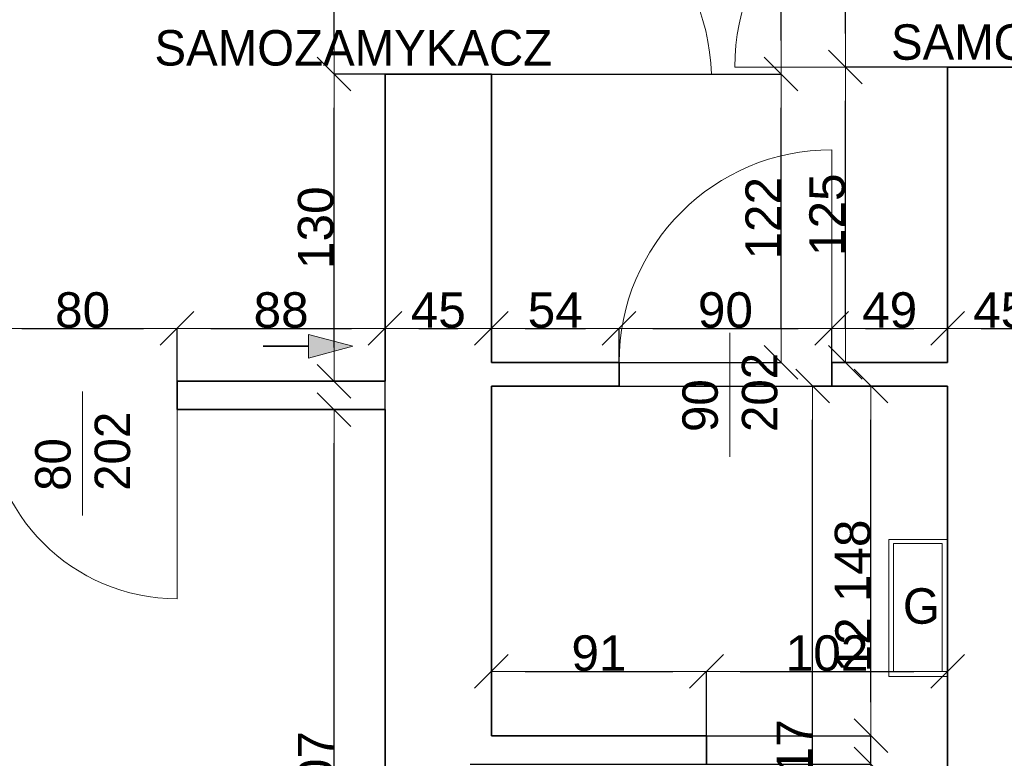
# Model space of a CAD drawing. Header units: metres. Extents: x 7506757 to 756746378, y 5735207 to 582114514.
# Tile 112 of 256: x 7686859 to 7691025, y 5822368 to 5825494. Entities that reach past the tile are written whole.
import ezdxf

# ---------------------------------------------------------------- set-up
doc = ezdxf.new("R2010")
doc.units = ezdxf.units.M
doc.header["$MEASUREMENT"] = 0
doc.header["$PDMODE"] = 2
doc.layers.get('0').update_dxf_attribs({"color": 250, "linetype": 'CONTINUOUS', "lineweight": 100, "plot": 0})
doc.layers.get('Defpoints').update_dxf_attribs({"linetype": 'CONTINUOUS'})
for name, color, linetype, lineweight in [('7 - linia widok1', 7, 'CONTINUOUS', 13), ('m_kominy1', 7, 'CONTINUOUS', 13), ('m_kominy100', 51, 'CONTINUOUS', 13), ('M_OCIANA1', 7, 'CONTINUOUS', 13), ('M_OCIANA6', 5, 'CONTINUOUS', 35), ('m_umeblowanie1', 7, 'CONTINUOUS', 13), ('opis1', 7, 'CONTINUOUS', 13), ('opis95', 2, 'CONTINUOUS', 25), ('WYMIARY', 8, 'CONTINUOUS', 13)]:
    doc.layers.add(name, color=color, linetype=linetype, lineweight=lineweight)
doc.layers.add('M_OCIANA', color=7, linetype='CONTINUOUS')
doc.layers.add('PWYMIAR', color=7, linetype='CONTINUOUS')
doc.styles.add('GENERATED_STYLE_1', font='arial.ttf')
doc.styles.add('GENERATED_STYLE_2', font='txt')
doc.dimstyles.new('GENERATED_STYLE__1', dxfattribs={"dimtxt": 150, "dimasz": 142.5, "dimexe": 0.18, "dimexo": 0, "dimgap": 0.09, "dimtad": 1, "dimdec": 0, "dimlfac": 0.1, "dimzin": 0, "dimdsep": 46, "dimtxsty": 'GENERATED_STYLE_1', "dimblk": 'ARROWHEAD_6', "dimblk1": 'ARROWHEAD_6', "dimblk2": 'ARROWHEAD_6', "dimcen": 0.09, "dimclrd": 251, "dimclre": 251, "dimclrt": 7, "dimazin": 0, "dimtfac": 1, "dimtdec": 4, "dimtmove": 0, "dimatfit": 3, "dimfxl": 0, "dimtolj": 1, "dimtzin": 0, "dimarcsym": 0})
doc.dimstyles.new('GENERATED_STYLE__2', dxfattribs={"dimtxt": 150, "dimasz": 142.5, "dimexe": 0.18, "dimexo": 0, "dimgap": 0.09, "dimtad": 1, "dimtih": 1, "dimtoh": 1, "dimdec": 0, "dimlfac": 0.1, "dimzin": 0, "dimdsep": 46, "dimtxsty": 'GENERATED_STYLE_1', "dimblk": 'ARROWHEAD_6', "dimblk1": 'ARROWHEAD_6', "dimblk2": 'ARROWHEAD_6', "dimcen": 0.09, "dimclrd": 251, "dimclre": 251, "dimclrt": 7, "dimazin": 0, "dimtfac": 1, "dimtdec": 4, "dimtmove": 0, "dimatfit": 3, "dimfxl": 0, "dimtolj": 1, "dimtzin": 0, "dimarcsym": 0})

# ---------------------------------------------------------------- blocks, each defined once
blk = doc.blocks.new('Linia_51', base_point=(590709.2, 273133.3))
at = {"layer": 'M_OCIANA1', "linetype": 'Continuous'}
blk.add_hatch(color=256, dxfattribs=at).paths.add_polyline_path([(591087.9, 273133.3), (590901.3, 273083.3), (590901.3, 273183.3)], flags=0)
for p, q in [((591087.9, 273133.3), (590901.3, 273183.3)), ((590901.3, 273083.3), (590901.3, 273183.3)), ((591087.9, 273133.3), (590901.3, 273083.3))]:
    blk.add_line(p, q, dxfattribs=at)
at = {"layer": 'M_OCIANA6', "linetype": 'Continuous'}
blk.add_line((590709.2, 273133.3), (590901.3, 273133.3), dxfattribs=at)
blk = doc.blocks.new('ARROWHEAD_6')
at = {"color": 0, "linetype": 'Continuous', "lineweight": 0}
for p, q in [((-0.5, -0.5), (0.5, 0.5)), ((0, 0), (-1, 0))]:
    blk.add_line(p, q, dxfattribs=at)
blk = doc.blocks.new('*D5787')
at = {"layer": 'Defpoints', "color": 0, "linetype": 'Continuous', "transparency": 16777216}
for p in [(7688188.5, 5825264), (7688404.6, 5825264), (7688404.6, 5823964)]:
    blk.add_point(p, dxfattribs=at)
at = {"layer": 'PWYMIAR', "color": 251, "linetype": 'Continuous', "lineweight": -2, "transparency": 16777216}
for p, q in [((7688404.6, 5825264), (7688188.3, 5825264)), ((7688188.5, 5824106.5), (7688188.5, 5825121.5)), ((7688404.6, 5823964), (7688188.3, 5823964))]:
    blk.add_line(p, q, dxfattribs=at)
at = {"layer": 'PWYMIAR', "color": 251, "linetype": 'Continuous', "lineweight": -2, "transparency": 16777216, "xscale": 142.5, "yscale": 142.5, "zscale": 142.5}
for p, rotation in [((7688188.5, 5825264), 90), ((7688188.5, 5823964), 270)]:
    blk.add_blockref('ARROWHEAD_6', p, dxfattribs=dict(at, rotation=rotation))
at = {"layer": 'PWYMIAR', "color": 7, "linetype": 'Continuous', "lineweight": 13, "transparency": 16777216, "insert": (7688111.7, 5824614), "char_height": 150, "attachment_point": 5, "rotation": 90, "style": 'GENERATED_STYLE_1'}
blk.add_mtext('\\A1;130', dxfattribs=at)
blk = doc.blocks.new('*D5788')
at = {"layer": 'Defpoints', "color": 0, "linetype": 'Continuous', "transparency": 16777216}
for p in [(7688188.5, 5826164), (7688404.6, 5826164), (7688404.6, 5825264)]:
    blk.add_point(p, dxfattribs=at)
at = {"layer": 'PWYMIAR', "color": 251, "linetype": 'Continuous', "lineweight": -2, "transparency": 16777216}
for p, q in [((7688404.6, 5826164), (7688188.3, 5826164)), ((7688188.5, 5825406.5), (7688188.5, 5826021.5)), ((7688404.6, 5825264), (7688188.3, 5825264))]:
    blk.add_line(p, q, dxfattribs=at)
at = {"layer": 'PWYMIAR', "color": 251, "linetype": 'Continuous', "lineweight": -2, "transparency": 16777216, "xscale": 142.5, "yscale": 142.5, "zscale": 142.5}
for p, rotation in [((7688188.5, 5826164), 90), ((7688188.5, 5825264), 270)]:
    blk.add_blockref('ARROWHEAD_6', p, dxfattribs=dict(at, rotation=rotation))
at = {"layer": 'PWYMIAR', "color": 7, "linetype": 'Continuous', "lineweight": 13, "transparency": 16777216, "insert": (7688111.8, 5825714), "char_height": 150, "attachment_point": 5, "rotation": 90, "style": 'GENERATED_STYLE_1'}
blk.add_mtext('\\A1;90', dxfattribs=at)
blk = doc.blocks.new('*D5790')
at = {"layer": 'Defpoints', "color": 0, "linetype": 'Continuous', "transparency": 16777216}
for p in [(7688188.5, 5823844), (7688404.6, 5823844), (7688404.6, 5820774)]:
    blk.add_point(p, dxfattribs=at)
at = {"layer": 'PWYMIAR', "color": 251, "linetype": 'Continuous', "lineweight": -2, "transparency": 16777216}
for p, q in [((7688404.6, 5823844), (7688188.3, 5823844)), ((7688188.5, 5820916.5), (7688188.5, 5823701.5)), ((7688404.6, 5820774), (7688188.3, 5820774))]:
    blk.add_line(p, q, dxfattribs=at)
at = {"layer": 'PWYMIAR', "color": 251, "linetype": 'Continuous', "lineweight": -2, "transparency": 16777216, "xscale": 142.5, "yscale": 142.5, "zscale": 142.5}
for p, rotation in [((7688188.5, 5823844), 90), ((7688188.5, 5820774), 270)]:
    blk.add_blockref('ARROWHEAD_6', p, dxfattribs=dict(at, rotation=rotation))
at = {"layer": 'PWYMIAR', "color": 7, "linetype": 'Continuous', "lineweight": 13, "transparency": 16777216, "insert": (7688111.7, 5822309), "char_height": 150, "attachment_point": 5, "rotation": 90, "style": 'GENERATED_STYLE_1'}
blk.add_mtext('\\A1;307', dxfattribs=at)
blk = doc.blocks.new('*D5792')
at = {"layer": 'Defpoints', "color": 0, "linetype": 'Continuous', "transparency": 16777216}
for p in [(7687524.6, 5824188.1), (7686724.6, 5823844), (7687524.6, 5823844)]:
    blk.add_point(p, dxfattribs=at)
at = {"layer": 'PWYMIAR', "color": 251, "linetype": 'Continuous', "lineweight": -2, "transparency": 16777216}
for p, q in [((7686724.6, 5823844), (7686724.6, 5824188.3)), ((7686867.1, 5824188.1), (7687382.1, 5824188.1)), ((7687524.6, 5823844), (7687524.6, 5824188.3))]:
    blk.add_line(p, q, dxfattribs=at)
at = {"layer": 'PWYMIAR', "color": 251, "linetype": 'Continuous', "lineweight": -2, "transparency": 16777216, "xscale": 142.5, "yscale": 142.5, "zscale": 142.5, "rotation": 180}
blk.add_blockref('ARROWHEAD_6', (7686724.6, 5824188.1), dxfattribs=at)
at = {"layer": 'PWYMIAR', "color": 251, "linetype": 'Continuous', "lineweight": -2, "transparency": 16777216, "xscale": 142.5, "yscale": 142.5, "zscale": 142.5}
blk.add_blockref('ARROWHEAD_6', (7687524.6, 5824188.1), dxfattribs=at)
at = {"layer": 'PWYMIAR', "color": 7, "linetype": 'Continuous', "lineweight": 13, "transparency": 16777216, "insert": (7687124.6, 5824264.8), "char_height": 150, "attachment_point": 5, "style": 'GENERATED_STYLE_1'}
blk.add_mtext('\\A1;80', dxfattribs=at)
blk = doc.blocks.new('*D5793')
at = {"layer": 'Defpoints', "color": 0, "linetype": 'Continuous', "transparency": 16777216}
for p in [(7688404.6, 5824188.1), (7687524.6, 5823844), (7688404.6, 5823844)]:
    blk.add_point(p, dxfattribs=at)
at = {"layer": 'PWYMIAR', "color": 251, "linetype": 'Continuous', "lineweight": -2, "transparency": 16777216}
for p, q in [((7687524.6, 5823844), (7687524.6, 5824188.3)), ((7687667.1, 5824188.1), (7688262.1, 5824188.1)), ((7688404.6, 5823844), (7688404.6, 5824188.3))]:
    blk.add_line(p, q, dxfattribs=at)
at = {"layer": 'PWYMIAR', "color": 251, "linetype": 'Continuous', "lineweight": -2, "transparency": 16777216, "xscale": 142.5, "yscale": 142.5, "zscale": 142.5, "rotation": 180}
blk.add_blockref('ARROWHEAD_6', (7687524.6, 5824188.1), dxfattribs=at)
at = {"layer": 'PWYMIAR', "color": 251, "linetype": 'Continuous', "lineweight": -2, "transparency": 16777216, "xscale": 142.5, "yscale": 142.5, "zscale": 142.5}
blk.add_blockref('ARROWHEAD_6', (7688404.6, 5824188.1), dxfattribs=at)
at = {"layer": 'PWYMIAR', "color": 7, "linetype": 'Continuous', "lineweight": 13, "transparency": 16777216, "insert": (7687964.6, 5824264.8), "char_height": 150, "attachment_point": 5, "style": 'GENERATED_STYLE_1'}
blk.add_mtext('\\A1;88', dxfattribs=at)
blk = doc.blocks.new('*D5794')
at = {"layer": 'Defpoints', "color": 0, "linetype": 'Continuous', "transparency": 16777216}
for p in [(7688854.6, 5824188.1), (7688854.6, 5824044), (7688404.6, 5823844)]:
    blk.add_point(p, dxfattribs=at)
at = {"layer": 'PWYMIAR', "color": 251, "linetype": 'Continuous', "lineweight": -2, "transparency": 16777216}
for p, q in [((7688404.6, 5823844), (7688404.6, 5824188.3)), ((7688547.1, 5824188.1), (7688712.1, 5824188.1)), ((7688854.6, 5824044), (7688854.6, 5824188.3))]:
    blk.add_line(p, q, dxfattribs=at)
at = {"layer": 'PWYMIAR', "color": 251, "linetype": 'Continuous', "lineweight": -2, "transparency": 16777216, "xscale": 142.5, "yscale": 142.5, "zscale": 142.5, "rotation": 180}
blk.add_blockref('ARROWHEAD_6', (7688404.6, 5824188.1), dxfattribs=at)
at = {"layer": 'PWYMIAR', "color": 251, "linetype": 'Continuous', "lineweight": -2, "transparency": 16777216, "xscale": 142.5, "yscale": 142.5, "zscale": 142.5}
blk.add_blockref('ARROWHEAD_6', (7688854.6, 5824188.1), dxfattribs=at)
at = {"layer": 'PWYMIAR', "color": 7, "linetype": 'Continuous', "lineweight": 13, "transparency": 16777216, "insert": (7688629.6, 5824264.5), "char_height": 150, "attachment_point": 5, "style": 'GENERATED_STYLE_1'}
blk.add_mtext('\\A1;45', dxfattribs=at)
blk = doc.blocks.new('*D5795')
at = {"layer": 'Defpoints', "color": 0, "linetype": 'Continuous', "transparency": 16777216}
for p in [(7689394.6, 5824188.1), (7688854.6, 5824044), (7689394.6, 5823944)]:
    blk.add_point(p, dxfattribs=at)
at = {"layer": 'PWYMIAR', "color": 251, "linetype": 'Continuous', "lineweight": -2, "transparency": 16777216}
for p, q in [((7688854.6, 5824044), (7688854.6, 5824188.3)), ((7688997.1, 5824188.1), (7689252.1, 5824188.1)), ((7689394.6, 5823944), (7689394.6, 5824188.3))]:
    blk.add_line(p, q, dxfattribs=at)
at = {"layer": 'PWYMIAR', "color": 251, "linetype": 'Continuous', "lineweight": -2, "transparency": 16777216, "xscale": 142.5, "yscale": 142.5, "zscale": 142.5, "rotation": 180}
blk.add_blockref('ARROWHEAD_6', (7688854.6, 5824188.1), dxfattribs=at)
at = {"layer": 'PWYMIAR', "color": 251, "linetype": 'Continuous', "lineweight": -2, "transparency": 16777216, "xscale": 142.5, "yscale": 142.5, "zscale": 142.5}
blk.add_blockref('ARROWHEAD_6', (7689394.6, 5824188.1), dxfattribs=at)
at = {"layer": 'PWYMIAR', "color": 7, "linetype": 'Continuous', "lineweight": 13, "transparency": 16777216, "insert": (7689124.6, 5824264.5), "char_height": 150, "attachment_point": 5, "style": 'GENERATED_STYLE_1'}
blk.add_mtext('\\A1;54', dxfattribs=at)
blk = doc.blocks.new('*D5796')
at = {"layer": 'Defpoints', "color": 0, "linetype": 'Continuous', "transparency": 16777216}
for p in [(7690294.6, 5824188.1), (7689394.6, 5823944), (7690294.6, 5823944)]:
    blk.add_point(p, dxfattribs=at)
at = {"layer": 'PWYMIAR', "color": 251, "linetype": 'Continuous', "lineweight": -2, "transparency": 16777216}
for p, q in [((7689394.6, 5823944), (7689394.6, 5824188.3)), ((7689537.1, 5824188.1), (7690152.1, 5824188.1)), ((7690294.6, 5823944), (7690294.6, 5824188.3))]:
    blk.add_line(p, q, dxfattribs=at)
at = {"layer": 'PWYMIAR', "color": 251, "linetype": 'Continuous', "lineweight": -2, "transparency": 16777216, "xscale": 142.5, "yscale": 142.5, "zscale": 142.5, "rotation": 180}
blk.add_blockref('ARROWHEAD_6', (7689394.6, 5824188.1), dxfattribs=at)
at = {"layer": 'PWYMIAR', "color": 251, "linetype": 'Continuous', "lineweight": -2, "transparency": 16777216, "xscale": 142.5, "yscale": 142.5, "zscale": 142.5}
blk.add_blockref('ARROWHEAD_6', (7690294.6, 5824188.1), dxfattribs=at)
at = {"layer": 'PWYMIAR', "color": 7, "linetype": 'Continuous', "lineweight": 13, "transparency": 16777216, "insert": (7689844.6, 5824264.8), "char_height": 150, "attachment_point": 5, "style": 'GENERATED_STYLE_1'}
blk.add_mtext('\\A1;90', dxfattribs=at)
blk = doc.blocks.new('*D5797')
at = {"layer": 'Defpoints', "color": 0, "linetype": 'Continuous', "transparency": 16777216}
for p in [(7690784.6, 5824188.1), (7690784.6, 5824044), (7690294.6, 5823944)]:
    blk.add_point(p, dxfattribs=at)
at = {"layer": 'PWYMIAR', "color": 251, "linetype": 'Continuous', "lineweight": -2, "transparency": 16777216}
for p, q in [((7690294.6, 5823944), (7690294.6, 5824188.3)), ((7690437.1, 5824188.1), (7690642.1, 5824188.1)), ((7690784.6, 5824044), (7690784.6, 5824188.3))]:
    blk.add_line(p, q, dxfattribs=at)
at = {"layer": 'PWYMIAR', "color": 251, "linetype": 'Continuous', "lineweight": -2, "transparency": 16777216, "xscale": 142.5, "yscale": 142.5, "zscale": 142.5, "rotation": 180}
blk.add_blockref('ARROWHEAD_6', (7690294.6, 5824188.1), dxfattribs=at)
at = {"layer": 'PWYMIAR', "color": 251, "linetype": 'Continuous', "lineweight": -2, "transparency": 16777216, "xscale": 142.5, "yscale": 142.5, "zscale": 142.5}
blk.add_blockref('ARROWHEAD_6', (7690784.6, 5824188.1), dxfattribs=at)
at = {"layer": 'PWYMIAR', "color": 7, "linetype": 'Continuous', "lineweight": 13, "transparency": 16777216, "insert": (7690539.6, 5824264.8), "char_height": 150, "attachment_point": 5, "style": 'GENERATED_STYLE_1'}
blk.add_mtext('\\A1;49', dxfattribs=at)
blk = doc.blocks.new('*D5798')
at = {"layer": 'Defpoints', "color": 0, "linetype": 'Continuous', "transparency": 16777216}
for p in [(7691234.6, 5825294), (7691234.6, 5824188.1), (7690784.6, 5824044)]:
    blk.add_point(p, dxfattribs=at)
at = {"layer": 'PWYMIAR', "color": 251, "linetype": 'Continuous', "lineweight": -2, "transparency": 16777216}
for p, q in [((7691234.6, 5825294), (7691234.6, 5824187.9)), ((7690784.6, 5824044), (7690784.6, 5824188.3)), ((7690927.1, 5824188.1), (7691092.1, 5824188.1))]:
    blk.add_line(p, q, dxfattribs=at)
at = {"layer": 'PWYMIAR', "color": 251, "linetype": 'Continuous', "lineweight": -2, "transparency": 16777216, "xscale": 142.5, "yscale": 142.5, "zscale": 142.5, "rotation": 180}
blk.add_blockref('ARROWHEAD_6', (7690784.6, 5824188.1), dxfattribs=at)
at = {"layer": 'PWYMIAR', "color": 251, "linetype": 'Continuous', "lineweight": -2, "transparency": 16777216, "xscale": 142.5, "yscale": 142.5, "zscale": 142.5}
blk.add_blockref('ARROWHEAD_6', (7691234.6, 5824188.1), dxfattribs=at)
at = {"layer": 'PWYMIAR', "color": 7, "linetype": 'Continuous', "lineweight": 13, "transparency": 16777216, "insert": (7691009.6, 5824264.5), "char_height": 150, "attachment_point": 5, "style": 'GENERATED_STYLE_1'}
blk.add_mtext('\\A1;45', dxfattribs=at)
blk = doc.blocks.new('*D5808')
at = {"layer": 'Defpoints', "color": 0, "linetype": 'Continuous', "transparency": 16777216}
for p in [(7683294.6, 5823844), (7688404.6, 5823844), (7688404.6, 5821057)]:
    blk.add_point(p, dxfattribs=at)
at = {"layer": 'PWYMIAR', "color": 251, "linetype": 'Continuous', "lineweight": -2, "transparency": 16777216}
for p, q in [((7683294.6, 5823844), (7683294.6, 5821056.9)), ((7688404.6, 5823844), (7688404.6, 5821056.9)), ((7683437.1, 5821057), (7688262.1, 5821057))]:
    blk.add_line(p, q, dxfattribs=at)
at = {"layer": 'PWYMIAR', "color": 251, "linetype": 'Continuous', "lineweight": -2, "transparency": 16777216, "xscale": 142.5, "yscale": 142.5, "zscale": 142.5, "rotation": 180}
blk.add_blockref('ARROWHEAD_6', (7683294.6, 5821057), dxfattribs=at)
at = {"layer": 'PWYMIAR', "color": 251, "linetype": 'Continuous', "lineweight": -2, "transparency": 16777216, "xscale": 142.5, "yscale": 142.5, "zscale": 142.5}
blk.add_blockref('ARROWHEAD_6', (7688404.6, 5821057), dxfattribs=at)
at = {"layer": 'PWYMIAR', "color": 7, "linetype": 'Continuous', "lineweight": 13, "transparency": 16777216, "insert": (7685849.6, 5821133.7), "char_height": 150, "attachment_point": 5, "style": 'GENERATED_STYLE_1'}
blk.add_mtext('\\A1;511', dxfattribs=at)
blk = doc.blocks.new('*D5874')
at = {"layer": 'Defpoints', "color": 0, "linetype": 'Continuous', "transparency": 16777216}
for p in [(7688854.6, 5825264), (7690079.9, 5825264), (7688854.6, 5824044)]:
    blk.add_point(p, dxfattribs=at)
at = {"layer": 'PWYMIAR', "color": 251, "linetype": 'Continuous', "lineweight": -2, "transparency": 16777216}
for p, q in [((7688854.6, 5825264), (7690080.1, 5825264)), ((7690079.9, 5824186.5), (7690079.9, 5825121.5)), ((7688854.6, 5824044), (7690080.1, 5824044))]:
    blk.add_line(p, q, dxfattribs=at)
at = {"layer": 'PWYMIAR', "color": 251, "linetype": 'Continuous', "lineweight": -2, "transparency": 16777216, "xscale": 142.5, "yscale": 142.5, "zscale": 142.5}
for p, rotation in [((7690079.9, 5825264), 90), ((7690079.9, 5824044), 270)]:
    blk.add_blockref('ARROWHEAD_6', p, dxfattribs=dict(at, rotation=rotation))
at = {"layer": 'PWYMIAR', "color": 7, "linetype": 'Continuous', "lineweight": 13, "transparency": 16777216, "insert": (7690004.5, 5824654), "char_height": 150, "attachment_point": 5, "rotation": 90, "style": 'GENERATED_STYLE_1'}
blk.add_mtext('\\A1;122', dxfattribs=at)
blk = doc.blocks.new('*D5875')
at = {"layer": 'Defpoints', "color": 0, "linetype": 'Continuous', "transparency": 16777216}
for p in [(7688854.6, 5826164), (7690079.9, 5826164), (7688854.6, 5825264)]:
    blk.add_point(p, dxfattribs=at)
at = {"layer": 'PWYMIAR', "color": 251, "linetype": 'Continuous', "lineweight": -2, "transparency": 16777216}
for p, q in [((7688854.6, 5826164), (7690080.1, 5826164)), ((7690079.9, 5825406.5), (7690079.9, 5826021.5)), ((7688854.6, 5825264), (7690080.1, 5825264))]:
    blk.add_line(p, q, dxfattribs=at)
at = {"layer": 'PWYMIAR', "color": 251, "linetype": 'Continuous', "lineweight": -2, "transparency": 16777216, "xscale": 142.5, "yscale": 142.5, "zscale": 142.5}
for p, rotation in [((7690079.9, 5826164), 90), ((7690079.9, 5825264), 270)]:
    blk.add_blockref('ARROWHEAD_6', p, dxfattribs=dict(at, rotation=rotation))
at = {"layer": 'PWYMIAR', "color": 7, "linetype": 'Continuous', "lineweight": 13, "transparency": 16777216, "insert": (7690003.2, 5825714), "char_height": 150, "attachment_point": 5, "rotation": 90, "style": 'GENERATED_STYLE_1'}
blk.add_mtext('\\A1;90', dxfattribs=at)
blk = doc.blocks.new('*D5881')
at = {"layer": 'Defpoints', "color": 0, "linetype": 'Continuous', "transparency": 16777216}
for p in [(7690352.4, 5825294), (7690784.6, 5825294), (7690784.6, 5824044)]:
    blk.add_point(p, dxfattribs=at)
at = {"layer": 'PWYMIAR', "color": 251, "linetype": 'Continuous', "lineweight": -2, "transparency": 16777216}
for p, q in [((7690784.6, 5825294), (7690352.2, 5825294)), ((7690352.4, 5824186.5), (7690352.4, 5825151.5)), ((7690784.6, 5824044), (7690352.2, 5824044))]:
    blk.add_line(p, q, dxfattribs=at)
at = {"layer": 'PWYMIAR', "color": 251, "linetype": 'Continuous', "lineweight": -2, "transparency": 16777216, "xscale": 142.5, "yscale": 142.5, "zscale": 142.5}
for p, rotation in [((7690352.4, 5825294), 90), ((7690352.4, 5824044), 270)]:
    blk.add_blockref('ARROWHEAD_6', p, dxfattribs=dict(at, rotation=rotation))
at = {"layer": 'PWYMIAR', "color": 7, "linetype": 'Continuous', "lineweight": 13, "transparency": 16777216, "insert": (7690275.7, 5824669), "char_height": 150, "attachment_point": 5, "rotation": 90, "style": 'GENERATED_STYLE_1'}
blk.add_mtext('\\A1;125', dxfattribs=at)
blk = doc.blocks.new('*D5882')
at = {"layer": 'Defpoints', "color": 0, "linetype": 'Continuous', "transparency": 16777216}
for p in [(7690352.4, 5826194), (7691234.6, 5826194), (7690784.6, 5825294)]:
    blk.add_point(p, dxfattribs=at)
at = {"layer": 'PWYMIAR', "color": 251, "linetype": 'Continuous', "lineweight": -2, "transparency": 16777216}
for p, q in [((7691234.6, 5826194), (7690352.2, 5826194)), ((7690352.4, 5825436.5), (7690352.4, 5826051.5)), ((7690784.6, 5825294), (7690352.2, 5825294))]:
    blk.add_line(p, q, dxfattribs=at)
at = {"layer": 'PWYMIAR', "color": 251, "linetype": 'Continuous', "lineweight": -2, "transparency": 16777216, "xscale": 142.5, "yscale": 142.5, "zscale": 142.5}
for p, rotation in [((7690352.4, 5826194), 90), ((7690352.4, 5825294), 270)]:
    blk.add_blockref('ARROWHEAD_6', p, dxfattribs=dict(at, rotation=rotation))
at = {"layer": 'PWYMIAR', "color": 7, "linetype": 'Continuous', "lineweight": 13, "transparency": 16777216, "insert": (7690275.7, 5825744), "char_height": 150, "attachment_point": 5, "rotation": 90, "style": 'GENERATED_STYLE_1'}
blk.add_mtext('\\A1;90', dxfattribs=at)
blk = doc.blocks.new('*D5906')
at = {"layer": 'Defpoints', "color": 0, "linetype": 'Continuous', "transparency": 16777216}
for p in [(7688764.6, 5822344), (7690460, 5822344), (7688764.6, 5820774)]:
    blk.add_point(p, dxfattribs=at)
at = {"layer": 'PWYMIAR', "color": 251, "linetype": 'Continuous', "lineweight": -2, "transparency": 16777216}
for p, q in [((7688764.6, 5822344), (7690460.2, 5822344)), ((7690460, 5820916.5), (7690460, 5822201.5)), ((7688764.6, 5820774), (7690460.2, 5820774))]:
    blk.add_line(p, q, dxfattribs=at)
at = {"layer": 'PWYMIAR', "color": 251, "linetype": 'Continuous', "lineweight": -2, "transparency": 16777216, "xscale": 142.5, "yscale": 142.5, "zscale": 142.5}
for p, rotation in [((7690460, 5822344), 90), ((7690460, 5820774), 270)]:
    blk.add_blockref('ARROWHEAD_6', p, dxfattribs=dict(at, rotation=rotation))
at = {"layer": 'PWYMIAR', "color": 7, "linetype": 'Continuous', "lineweight": 13, "transparency": 16777216, "insert": (7690383.4, 5821559), "char_height": 150, "attachment_point": 5, "rotation": 90, "style": 'GENERATED_STYLE_1'}
blk.add_mtext('\\A1;157', dxfattribs=at)
blk = doc.blocks.new('*D5907')
at = {"layer": 'Defpoints', "color": 0, "linetype": 'Continuous', "transparency": 16777216}
for p in [(7689764.6, 5822464), (7690460, 5822464), (7688764.6, 5822344)]:
    blk.add_point(p, dxfattribs=at)
at = {"layer": 'PWYMIAR', "color": 251, "linetype": 'Continuous', "lineweight": -2, "transparency": 16777216}
for p, q in [((7690460, 5822606.5), (7690460, 5822948.4)), ((7689764.6, 5822464), (7690460.2, 5822464)), ((7690460, 5822344), (7690460, 5822464)), ((7688764.6, 5822344), (7690460.2, 5822344)), ((7690460, 5822201.5), (7690460, 5822059))]:
    blk.add_line(p, q, dxfattribs=at)
at = {"layer": 'PWYMIAR', "color": 251, "linetype": 'Continuous', "lineweight": -2, "transparency": 16777216, "xscale": 142.5, "yscale": 142.5, "zscale": 142.5}
for p, rotation in [((7690460, 5822464), 270), ((7690460, 5822344), 90)]:
    blk.add_blockref('ARROWHEAD_6', p, dxfattribs=dict(at, rotation=rotation))
at = {"layer": 'PWYMIAR', "color": 7, "linetype": 'Continuous', "lineweight": 13, "transparency": 16777216, "insert": (7690384.6, 5822848.7), "char_height": 150, "attachment_point": 5, "rotation": 90, "style": 'GENERATED_STYLE_1'}
blk.add_mtext('\\A1;12', dxfattribs=at)
blk = doc.blocks.new('*D5908')
at = {"layer": 'Defpoints', "color": 0, "linetype": 'Continuous', "transparency": 16777216}
for p in [(7688854.6, 5823944), (7690460, 5823944), (7689764.6, 5822464)]:
    blk.add_point(p, dxfattribs=at)
at = {"layer": 'PWYMIAR', "color": 251, "linetype": 'Continuous', "lineweight": -2, "transparency": 16777216}
for p, q in [((7688854.6, 5823944), (7690460.2, 5823944)), ((7690460, 5822606.5), (7690460, 5823801.5)), ((7689764.6, 5822464), (7690460.2, 5822464))]:
    blk.add_line(p, q, dxfattribs=at)
at = {"layer": 'PWYMIAR', "color": 251, "linetype": 'Continuous', "lineweight": -2, "transparency": 16777216, "xscale": 142.5, "yscale": 142.5, "zscale": 142.5}
for p, rotation in [((7690460, 5823944), 90), ((7690460, 5822464), 270)]:
    blk.add_blockref('ARROWHEAD_6', p, dxfattribs=dict(at, rotation=rotation))
at = {"layer": 'PWYMIAR', "color": 7, "linetype": 'Continuous', "lineweight": 13, "transparency": 16777216, "insert": (7690383.4, 5823204), "char_height": 150, "attachment_point": 5, "rotation": 90, "style": 'GENERATED_STYLE_1'}
blk.add_mtext('\\A1;148', dxfattribs=at)
blk = doc.blocks.new('*D5909')
at = {"layer": 'Defpoints', "color": 0, "linetype": 'Continuous', "transparency": 16777216}
for p in [(7690213.7, 5823944), (7690784.6, 5823944), (7690784.6, 5820774)]:
    blk.add_point(p, dxfattribs=at)
at = {"layer": 'PWYMIAR', "color": 251, "linetype": 'Continuous', "lineweight": -2, "transparency": 16777216}
for p, q in [((7690784.6, 5823944), (7690213.5, 5823944)), ((7690213.7, 5820916.5), (7690213.7, 5823801.5)), ((7690784.6, 5820774), (7690213.5, 5820774))]:
    blk.add_line(p, q, dxfattribs=at)
at = {"layer": 'PWYMIAR', "color": 251, "linetype": 'Continuous', "lineweight": -2, "transparency": 16777216, "xscale": 142.5, "yscale": 142.5, "zscale": 142.5}
for p, rotation in [((7690213.7, 5823944), 90), ((7690213.7, 5820774), 270)]:
    blk.add_blockref('ARROWHEAD_6', p, dxfattribs=dict(at, rotation=rotation))
at = {"layer": 'PWYMIAR', "color": 7, "linetype": 'Continuous', "lineweight": 13, "transparency": 16777216, "insert": (7690137, 5822359), "char_height": 150, "attachment_point": 5, "rotation": 90, "style": 'GENERATED_STYLE_1'}
blk.add_mtext('\\A1;317', dxfattribs=at)
blk = doc.blocks.new('*D5910')
at = {"layer": 'Defpoints', "color": 0, "linetype": 'Continuous', "transparency": 16777216}
for p in [(7689764.6, 5822736.1), (7688854.6, 5822464), (7689764.6, 5822464)]:
    blk.add_point(p, dxfattribs=at)
at = {"layer": 'PWYMIAR', "color": 251, "linetype": 'Continuous', "lineweight": -2, "transparency": 16777216}
for p, q in [((7688854.6, 5822464), (7688854.6, 5822736.3)), ((7688997.1, 5822736.1), (7689622.1, 5822736.1)), ((7689764.6, 5822464), (7689764.6, 5822736.3))]:
    blk.add_line(p, q, dxfattribs=at)
at = {"layer": 'PWYMIAR', "color": 251, "linetype": 'Continuous', "lineweight": -2, "transparency": 16777216, "xscale": 142.5, "yscale": 142.5, "zscale": 142.5, "rotation": 180}
blk.add_blockref('ARROWHEAD_6', (7688854.6, 5822736.1), dxfattribs=at)
at = {"layer": 'PWYMIAR', "color": 251, "linetype": 'Continuous', "lineweight": -2, "transparency": 16777216, "xscale": 142.5, "yscale": 142.5, "zscale": 142.5}
blk.add_blockref('ARROWHEAD_6', (7689764.6, 5822736.1), dxfattribs=at)
at = {"layer": 'PWYMIAR', "color": 7, "linetype": 'Continuous', "lineweight": 13, "transparency": 16777216, "insert": (7689309.6, 5822812.8), "char_height": 150, "attachment_point": 5, "style": 'GENERATED_STYLE_1'}
blk.add_mtext('\\A1;91', dxfattribs=at)
blk = doc.blocks.new('*D5911')
at = {"layer": 'Defpoints', "color": 0, "linetype": 'Continuous', "transparency": 16777216}
for p in [(7690784.6, 5822736.1), (7689764.6, 5822464), (7690784.6, 5822409.4)]:
    blk.add_point(p, dxfattribs=at)
at = {"layer": 'PWYMIAR', "color": 251, "linetype": 'Continuous', "lineweight": -2, "transparency": 16777216}
for p, q in [((7689764.6, 5822464), (7689764.6, 5822736.3)), ((7689907.1, 5822736.1), (7690642.1, 5822736.1)), ((7690784.6, 5822409.4), (7690784.6, 5822736.3))]:
    blk.add_line(p, q, dxfattribs=at)
at = {"layer": 'PWYMIAR', "color": 251, "linetype": 'Continuous', "lineweight": -2, "transparency": 16777216, "xscale": 142.5, "yscale": 142.5, "zscale": 142.5, "rotation": 180}
blk.add_blockref('ARROWHEAD_6', (7689764.6, 5822736.1), dxfattribs=at)
at = {"layer": 'PWYMIAR', "color": 251, "linetype": 'Continuous', "lineweight": -2, "transparency": 16777216, "xscale": 142.5, "yscale": 142.5, "zscale": 142.5}
blk.add_blockref('ARROWHEAD_6', (7690784.6, 5822736.1), dxfattribs=at)
at = {"layer": 'PWYMIAR', "color": 7, "linetype": 'Continuous', "lineweight": 13, "transparency": 16777216, "insert": (7690274.6, 5822812.8), "char_height": 150, "attachment_point": 5, "style": 'GENERATED_STYLE_1'}
blk.add_mtext('\\A1;102', dxfattribs=at)

msp = doc.modelspace()

# ---------------------------------------------------------------- linework, layer by layer
at = {"layer": '7 - linia widok1', "linetype": 'Continuous'}
for p, q in [((7689863.2, 5824169.4), (7689863.2, 5823645)), ((7687124.6, 5823920.2), (7687124.6, 5823395.8))]:
    msp.add_line(p, q, dxfattribs=at)
at = {"layer": 'm_kominy1', "linetype": 'Continuous'}
for p, q in [((7690555.6, 5823277.3), (7690761.5, 5823277.3)), ((7690555.6, 5822736.1), (7690555.6, 5823277.3)), ((7690761.5, 5823277.3), (7690761.5, 5822736.1)), ((7690761.5, 5822736.1), (7690555.6, 5822736.1))]:
    msp.add_line(p, q, dxfattribs=at)
at = {"layer": 'm_kominy100', "linetype": 'Continuous'}
for p, q in [((7690784.6, 5823293.8), (7690536.6, 5823293.8)), ((7690536.6, 5823293.8), (7690536.6, 5822715.2)), ((7690784.6, 5822715.2), (7690784.6, 5823293.8)), ((7690536.6, 5822715.2), (7690784.6, 5822715.2))]:
    msp.add_line(p, q, dxfattribs=at)
at = {"layer": 'M_OCIANA6', "linetype": 'Continuous'}
for p, q in [((7691234.6, 5825294), (7690784.6, 5825294)), ((7690784.6, 5824044), (7690784.6, 5825294)), ((7688404.6, 5823964), (7688404.6, 5825264)), ((7688404.6, 5825264), (7688854.6, 5825264)), ((7688854.6, 5824044), (7688854.6, 5825264)), ((7689394.6, 5824044), (7688854.6, 5824044)), ((7689394.6, 5823944), (7689394.6, 5824044)), ((7690294.6, 5823944), (7690294.6, 5824044)), ((7690784.6, 5824044), (7690294.6, 5824044)), ((7687524.6, 5823844), (7687524.6, 5823964)), ((7688404.6, 5823964), (7687524.6, 5823964)), ((7688854.6, 5822464), (7688854.6, 5823944)), ((7689394.6, 5823944), (7688854.6, 5823944)), ((7690784.6, 5823944), (7690294.6, 5823944)), ((7690784.6, 5823274), (7690784.6, 5823944)), ((7688404.6, 5823844), (7687524.6, 5823844)), ((7688404.6, 5820774), (7688404.6, 5823844)), ((7690784.6, 5823274), (7690784.6, 5821984)), ((7689764.6, 5822464), (7688854.6, 5822464)), ((7689764.6, 5822464), (7689764.6, 5822344))]:
    msp.add_line(p, q, dxfattribs=at)
at = {"layer": 'm_umeblowanie1', "linetype": 'Continuous'}
for p, q in [((7690784.6, 5825294), (7689884.6, 5825294)), ((7688854.6, 5825264), (7689785.3, 5825264)), ((7690294.6, 5824044), (7690294.6, 5824944)), ((7687524.6, 5823844), (7687524.6, 5823044))]:
    msp.add_line(p, q, dxfattribs=at)
for centre, radius, start, end in [((7688854.6, 5825232.8), 931.2, 1.9182, 90), ((7690784.6, 5825294), 900, 90, 180), ((7690294.6, 5824044), 900, 90, 180), ((7687524.6, 5823844), 800, 180, 270)]:
    msp.add_arc(centre, radius, start, end, dxfattribs=at)

# ---------------------------------------------------------------- block references
at = {"layer": 'M_OCIANA', "color": 5, "linetype": 'Continuous', "lineweight": 35}
msp.add_blockref('Linia_51', (7687889, 5824112.5), dxfattribs=at)

# ---------------------------------------------------------------- texts
at = {"layer": 'opis1', "linetype": 'Continuous', "char_height": 150, "width": 563.056, "attachment_point": 1, "rotation": 90, "line_spacing_factor": 1.007581, "style": 'GENERATED_STYLE_2'}
for s, insert in [('{90\\P202}', (7689662.4, 5823749.5)), ('{80\\P202}', (7686923.8, 5823500.3))]:
    msp.add_mtext(s, dxfattribs=dict(at, insert=insert))
at = {"layer": 'opis95', "linetype": 'Continuous', "insert": (7690595.7, 5823088), "char_height": 150, "attachment_point": 1, "style": 'GENERATED_STYLE_2'}
msp.add_mtext('{G}', dxfattribs=at)
at = {"layer": 'WYMIARY', "color": 11, "linetype": 'ByBlock', "lineweight": 18, "true_color": 0xf57f8e, "char_height": 150, "attachment_point": 1, "style": 'GENERATED_STYLE_2'}
for insert in [(7690545.3, 5825474.8), (7687428.8, 5825450.3)]:
    msp.add_mtext('SAMOZAMYKACZ', dxfattribs=dict(at, insert=insert))

# ---------------------------------------------------------------- dimensions: what is measured, and where the dimension line sits
at = {"layer": 'PWYMIAR', "color": 251, "linetype": 'Continuous', "lineweight": 13}
for base, p1, p2, picture, middle in [((7690352.4, 5826194), (7690784.6, 5825294), (7691234.6, 5826194), '*D5882', (7690275.7, 5825744)), ((7688188.5, 5826164), (7688404.6, 5825264), (7688404.6, 5826164), '*D5788', (7688111.8, 5825714)), ((7690079.9, 5826164), (7688854.6, 5825264), (7688854.6, 5826164), '*D5875', (7690003.2, 5825714)), ((7688188.5, 5825264), (7688404.6, 5823964), (7688404.6, 5825264), '*D5787', (7688111.7, 5824614)), ((7690079.9, 5825264), (7688854.6, 5824044), (7688854.6, 5825264), '*D5874', (7690004.5, 5824654)), ((7690352.4, 5825294), (7690784.6, 5824044), (7690784.6, 5825294), '*D5881', (7690275.7, 5824669)), ((7690460, 5823944), (7689764.6, 5822464), (7688854.6, 5823944), '*D5908', (7690383.4, 5823204)), ((7690213.7, 5823944), (7690784.6, 5820774), (7690784.6, 5823944), '*D5909', (7690137, 5822359)), ((7688188.5, 5823844), (7688404.6, 5820774), (7688404.6, 5823844), '*D5790', (7688111.7, 5822309)), ((7690460, 5822464), (7688764.6, 5822344), (7689764.6, 5822464), '*D5907', (7690384.6, 5822848.7)), ((7690460, 5822344), (7688764.6, 5820774), (7688764.6, 5822344), '*D5906', (7690383.4, 5821559))]:
    dim = msp.add_linear_dim(base=base, p1=p1, p2=p2, angle=90, dimstyle='GENERATED_STYLE__1', dxfattribs=at)
    dim.commit()
    dim.dimension.update_dxf_attribs({"geometry": picture, "text_midpoint": middle})
for base, p1, p2, picture, middle in [((7691234.6, 5824188.1), (7690784.6, 5824044), (7691234.6, 5825294), '*D5798', (7691009.6, 5824264.5)), ((7687524.6, 5824188.1), (7686724.6, 5823844), (7687524.6, 5823844), '*D5792', (7687124.6, 5824264.8)), ((7688404.6, 5824188.1), (7687524.6, 5823844), (7688404.6, 5823844), '*D5793', (7687964.6, 5824264.8)), ((7688854.6, 5824188.1), (7688404.6, 5823844), (7688854.6, 5824044), '*D5794', (7688629.6, 5824264.5)), ((7689394.6, 5824188.1), (7688854.6, 5824044), (7689394.6, 5823944), '*D5795', (7689124.6, 5824264.5)), ((7690294.6, 5824188.1), (7689394.6, 5823944), (7690294.6, 5823944), '*D5796', (7689844.6, 5824264.8)), ((7690784.6, 5824188.1), (7690294.6, 5823944), (7690784.6, 5824044), '*D5797', (7690539.6, 5824264.8)), ((7688404.6, 5821057), (7683294.6, 5823844), (7688404.6, 5823844), '*D5808', (7685849.6, 5821133.7)), ((7689764.6, 5822736.1), (7688854.6, 5822464), (7689764.6, 5822464), '*D5910', (7689309.6, 5822812.8)), ((7690784.6, 5822736.1), (7689764.6, 5822464), (7690784.6, 5822409.4), '*D5911', (7690274.6, 5822812.8))]:
    dim = msp.add_linear_dim(base=base, p1=p1, p2=p2, dimstyle='GENERATED_STYLE__2', dxfattribs=at)
    dim.commit()
    dim.dimension.update_dxf_attribs({"geometry": picture, "text_midpoint": middle})

doc.saveas('drawing.dxf')
